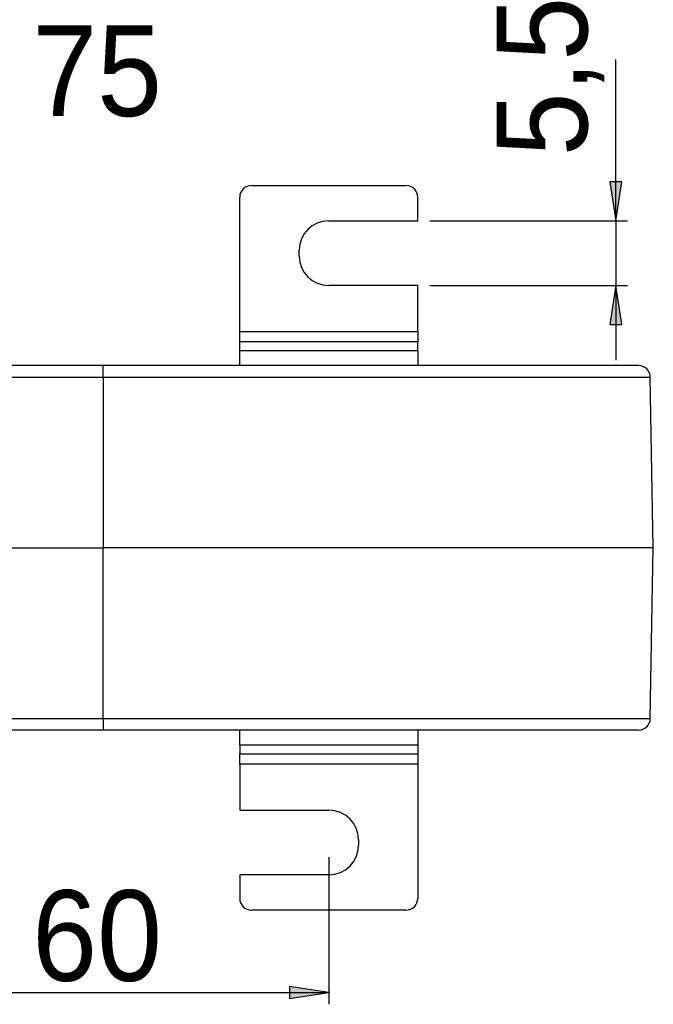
# Model space of a CAD drawing. Extents: x 81 to 182, y -154 to -33.
# Tile 5 of 9: x 148 to 178, y -154 to -107. Entities that reach past the tile are written whole.
import ezdxf

# ---------------------------------------------------------------- set-up
doc = ezdxf.new("R2010")
doc.units = 0
doc.layers.add('CAPA_1', color=7, linetype='CONTINUOUS')

# ---------------------------------------------------------------- blocks, each defined once
blk = doc.blocks.new('BLOCK_19')
at = {"layer": 'CAPA_1', "color": 7, "insert": (148.845, -111.474), "char_height": 4.318, "attachment_point": 7}
blk.add_mtext('\\fArial|b0|i0|c0|p34;\\W0.92158;75', dxfattribs=at)
blk = doc.blocks.new('*U70')
at = {"layer": 'CAPA_1', "color": 7}
blk.add_solid([(161.098, -153.442), (161.098, -152.873), (162.965, -153.157)], dxfattribs=at)
blk = doc.blocks.new('BLOCK_33')
at = {"layer": 'CAPA_1'}
blk.add_lwpolyline([(162.965, -153.157), (161.098, -152.873), (161.098, -153.442), (162.965, -153.157)], dxfattribs=at)
at = {"layer": 'CAPA_1', "color": 7}
blk.add_blockref('*U70', (0, 0), dxfattribs=at)
blk = doc.blocks.new('BLOCK_35')
at = {"layer": 'CAPA_1'}
blk.add_lwpolyline([(162.965, -146.712), (162.965, -153.717)], dxfattribs=at)
blk = doc.blocks.new('BLOCK_36')
at = {"layer": 'CAPA_1'}
blk.add_lwpolyline([(141.476, -153.157), (162.965, -153.157)], dxfattribs=at)
blk = doc.blocks.new('BLOCK_37')
at = {"layer": 'CAPA_1', "color": 7, "insert": (148.845, -152.663), "char_height": 4.318, "attachment_point": 7}
blk.add_mtext('\\fArial|b0|i0|c0|p34;\\W0.92158;60', dxfattribs=at)
blk = doc.blocks.new('*U71')
at = {"layer": 'CAPA_1', "color": 7, "extrusion": (0, 0, -1)}
for points in [[(-176.627, -116.403), (-176.339, -114.553), (-176.627, -114.553)], [(-176.627, -116.403), (-176.627, -114.553), (-176.914, -114.553)]]:
    blk.add_solid(points, dxfattribs=at)
blk = doc.blocks.new('BLOCK_38')
at = {"layer": 'CAPA_1'}
blk.add_lwpolyline([(176.627, -116.403), (176.914, -114.553), (176.339, -114.553), (176.627, -116.403)], dxfattribs=at)
at = {"layer": 'CAPA_1', "color": 7}
blk.add_blockref('*U71', (0, 0), dxfattribs=at)
blk = doc.blocks.new('*U72')
at = {"layer": 'CAPA_1', "color": 7}
blk.add_solid([(176.627, -121.334), (176.339, -121.334), (176.627, -119.484)], dxfattribs=at)
at = {"layer": 'CAPA_1', "color": 7, "extrusion": (0, 0, -1)}
blk.add_solid([(-176.627, -121.334), (-176.627, -119.484), (-176.914, -121.334)], dxfattribs=at)
blk = doc.blocks.new('BLOCK_39')
at = {"layer": 'CAPA_1'}
blk.add_lwpolyline([(176.627, -119.484), (176.339, -121.334), (176.914, -121.334), (176.627, -119.484)], dxfattribs=at)
at = {"layer": 'CAPA_1', "color": 7}
blk.add_blockref('*U72', (0, 0), dxfattribs=at)
blk = doc.blocks.new('BLOCK_40')
at = {"layer": 'CAPA_1'}
blk.add_lwpolyline([(167.772, -116.403), (177.192, -116.403)], dxfattribs=at)
blk = doc.blocks.new('BLOCK_41')
at = {"layer": 'CAPA_1'}
blk.add_lwpolyline([(167.772, -119.484), (177.192, -119.484)], dxfattribs=at)
blk = doc.blocks.new('BLOCK_42')
at = {"layer": 'CAPA_1'}
blk.add_lwpolyline([(176.627, -116.403), (176.627, -108.712)], dxfattribs=at)
blk = doc.blocks.new('BLOCK_43')
at = {"layer": 'CAPA_1'}
blk.add_lwpolyline([(176.627, -116.403), (176.627, -119.484)], dxfattribs=at)
blk = doc.blocks.new('BLOCK_44')
at = {"layer": 'CAPA_1'}
blk.add_lwpolyline([(176.627, -119.484), (176.627, -123.042)], dxfattribs=at)
blk = doc.blocks.new('BLOCK_45')
at = {"layer": 'CAPA_1', "color": 7, "insert": (176.077, -113.323), "char_height": 4.318, "attachment_point": 7, "rotation": 90}
blk.add_mtext('\\fArial|b0|i0|c0|p34;\\W0.9045;5,5', dxfattribs=at)

msp = doc.modelspace()

# ---------------------------------------------------------------- linework, layer by layer
at = {"layer": 'CAPA_1', "color": 7}
for points in [[(159.29, -114.722), (166.641, -114.722)], [(158.724, -121.667), (158.724, -115.282)], [(167.207, -116.403), (167.207, -115.282)], [(162.965, -116.403), (167.207, -116.403)], [(161.552, -118.084), (161.552, -117.803)], [(167.207, -119.484), (162.965, -119.484)], [(167.207, -121.667), (167.207, -119.484)], [(158.724, -121.667), (167.207, -121.667)], [(158.724, -122.163), (158.724, -121.667)], [(167.207, -121.667), (167.207, -122.163)], [(167.207, -122.163), (158.724, -122.163)], [(158.724, -122.577), (158.724, -122.163)], [(167.207, -122.577), (167.207, -122.163)], [(158.724, -122.577), (167.207, -122.577)], [(158.724, -123.294), (158.724, -122.577)], [(167.207, -122.577), (167.207, -123.294)], [(152.231, -123.294), (137.133, -123.294)], [(177.706, -123.294), (152.231, -123.294)], [(137.933, -123.844), (152.221, -123.844)], [(152.221, -123.844), (152.221, -131.977)], [(178.414, -131.977), (178.271, -123.844)], [(137.235, -131.977), (152.221, -131.977)], [(178.414, -131.977), (152.221, -131.977)], [(152.221, -140.111), (152.221, -131.977)], [(178.271, -140.111), (178.414, -131.977)], [(137.933, -140.111), (152.221, -140.111)], [(152.231, -140.661), (137.133, -140.661)], [(177.706, -140.661), (152.231, -140.661)], [(158.724, -141.378), (158.724, -140.661)], [(167.207, -140.661), (167.207, -141.378)], [(167.207, -141.378), (158.724, -141.378)], [(158.724, -141.378), (158.724, -141.792)], [(167.207, -141.378), (167.207, -141.792)], [(158.724, -141.792), (167.207, -141.792)], [(158.724, -142.288), (158.724, -141.792)], [(167.207, -141.792), (167.207, -142.288)], [(167.207, -142.288), (158.724, -142.288)], [(158.724, -142.288), (158.724, -144.471)], [(167.207, -142.288), (167.207, -148.673)], [(158.724, -144.471), (162.965, -144.471)], [(164.379, -145.871), (164.379, -146.152)], [(162.965, -147.552), (158.724, -147.552)], [(158.724, -147.552), (158.724, -148.673)], [(166.641, -149.233), (159.29, -149.233)]]:
    msp.add_lwpolyline(points, dxfattribs=at)
at = {"layer": 'CAPA_1', "color": 253}
for points in [[(152.221, -123.844), (178.271, -123.844)], [(152.221, -140.111), (178.271, -140.111)]]:
    msp.add_lwpolyline(points, dxfattribs=at)
at = {"layer": 'CAPA_1', "color": 7}
for points in [[(159.29, -114.722), (158.977, -114.722), (158.724, -114.973), (158.724, -115.282)], [(167.207, -115.282), (167.207, -114.973), (166.953, -114.722), (166.641, -114.722)], [(162.965, -116.403), (162.185, -116.403), (161.552, -117.03), (161.552, -117.803)], [(161.552, -118.084), (161.552, -118.857), (162.185, -119.484), (162.965, -119.484)], [(178.271, -123.844), (178.266, -123.539), (178.014, -123.293), (177.706, -123.294)], [(177.706, -140.661), (178.014, -140.662), (178.266, -140.416), (178.271, -140.111)], [(164.379, -145.871), (164.379, -145.098), (163.746, -144.471), (162.965, -144.471)], [(162.965, -147.552), (163.746, -147.552), (164.379, -146.925), (164.379, -146.152)], [(158.724, -148.673), (158.724, -148.982), (158.977, -149.233), (159.29, -149.233)], [(166.641, -149.233), (166.953, -149.233), (167.207, -148.982), (167.207, -148.673)]]:
    msp.add_open_spline(points, degree=3, dxfattribs=at)
for points in [[(152.221, -123.844), (152.221, -123.813), (152.221, -123.782), (152.221, -123.752), (152.221, -123.736), (152.221, -123.721), (152.221, -123.705), (152.221, -123.69), (152.221, -123.674), (152.221, -123.66), (152.222, -123.63), (152.222, -123.602), (152.222, -123.575), (152.222, -123.561), (152.222, -123.548), (152.223, -123.535), (152.223, -123.522), (152.223, -123.509), (152.223, -123.497), (152.223, -123.473), (152.224, -123.451), (152.224, -123.43), (152.224, -123.42), (152.224, -123.41), (152.225, -123.401), (152.225, -123.391), (152.225, -123.382), (152.226, -123.374), (152.226, -123.358), (152.226, -123.344), (152.227, -123.333), (152.227, -123.327), (152.227, -123.322), (152.228, -123.317), (152.228, -123.313), (152.228, -123.309), (152.228, -123.305), (152.229, -123.301), (152.229, -123.299), (152.229, -123.297), (152.23, -123.295), (152.23, -123.294), (152.231, -123.294)], [(152.221, -140.111), (152.221, -140.142), (152.221, -140.173), (152.221, -140.203), (152.221, -140.219), (152.221, -140.234), (152.221, -140.25), (152.221, -140.265), (152.221, -140.28), (152.221, -140.295), (152.222, -140.325), (152.222, -140.353), (152.222, -140.38), (152.222, -140.393), (152.222, -140.407), (152.223, -140.42), (152.223, -140.433), (152.223, -140.446), (152.223, -140.458), (152.223, -140.482), (152.224, -140.504), (152.224, -140.525), (152.224, -140.535), (152.224, -140.545), (152.225, -140.554), (152.225, -140.564), (152.225, -140.573), (152.226, -140.581), (152.226, -140.597), (152.226, -140.611), (152.227, -140.622), (152.227, -140.628), (152.227, -140.633), (152.228, -140.638), (152.228, -140.642), (152.228, -140.646), (152.228, -140.65), (152.229, -140.654), (152.229, -140.656), (152.229, -140.658), (152.23, -140.66), (152.23, -140.66), (152.231, -140.661)]]:
    msp.add_open_spline(points, degree=3, knots=[0, 0, 0, 0, 1, 1, 1, 2, 2, 2, 3, 3, 3, 4, 4, 4, 5, 5, 5, 6, 6, 6, 7, 7, 7, 8, 8, 8, 9, 9, 9, 10, 10, 10, 11, 11, 11, 12, 12, 12, 13, 13, 13, 14, 14, 14, 14], dxfattribs=at)

# ---------------------------------------------------------------- block references
at = {"layer": 'CAPA_1'}
for name in ['BLOCK_45', 'BLOCK_19', 'BLOCK_42', 'BLOCK_38', 'BLOCK_40', 'BLOCK_43', 'BLOCK_41', 'BLOCK_39', 'BLOCK_44', 'BLOCK_35', 'BLOCK_37', 'BLOCK_33', 'BLOCK_36']:
    msp.add_blockref(name, (0, 0), dxfattribs=at)

doc.saveas('drawing.dxf')
